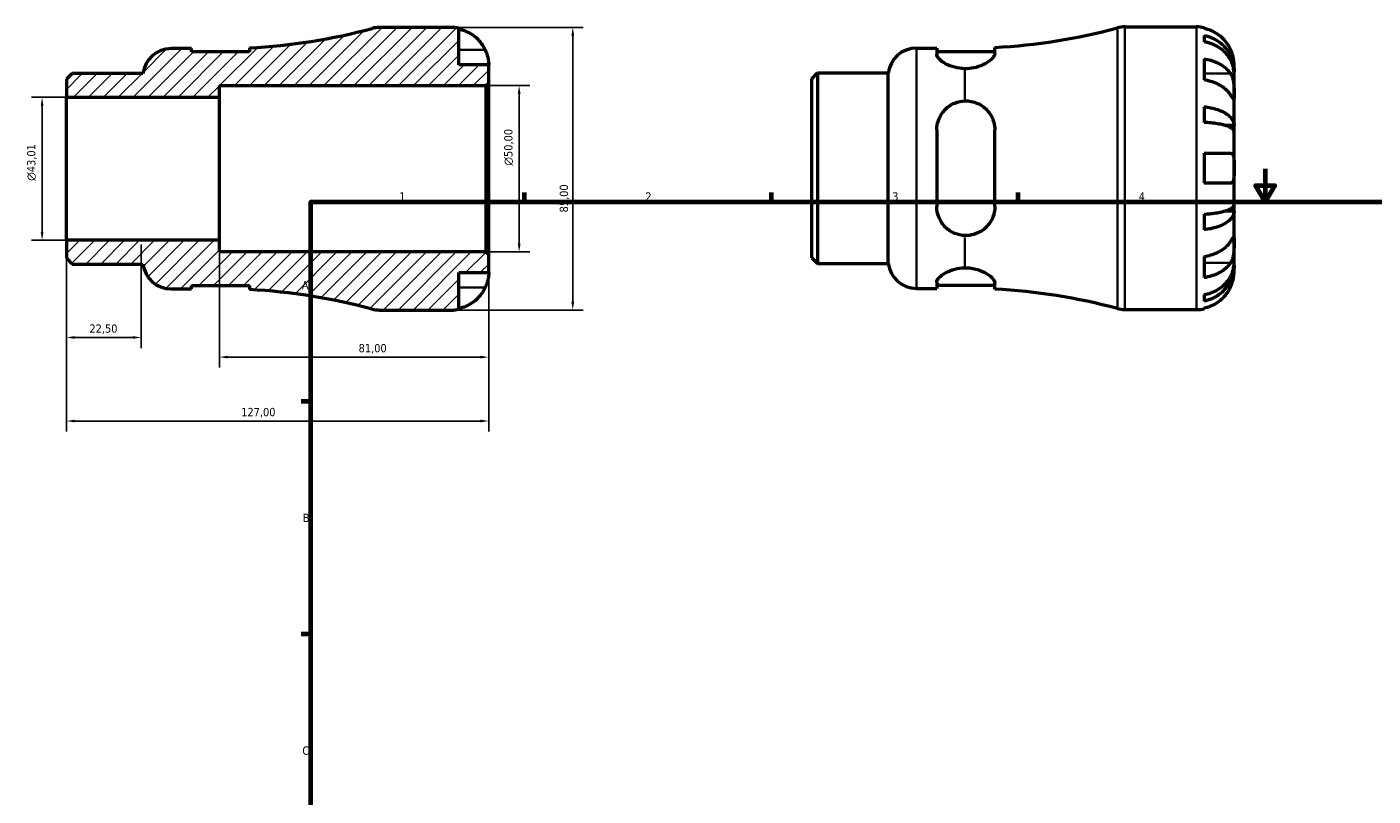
# Model space of a CAD drawing. Header units: millimetres. Extents: x -75 to 675, y 0 to 538.
# Tile 2 of 4: x -75 to 329, y 231 to 463. Entities that reach past the tile are written whole.
import ezdxf

# ---------------------------------------------------------------- set-up
doc = ezdxf.new("R2010")
doc.units = ezdxf.units.MM
for name, color, linetype, lineweight in [('Border (ISO)', 7, 'Continuous', 70), ('Dimension (ISO)', 7, 'Continuous', 25), ('Hatch (ISO)', 7, 'Continuous', 18), ('Visible (ISO)', 7, 'Continuous', 50), ('Visible Narrow (ISO)', 7, 'Continuous', 35)]:
    doc.layers.add(name, color=color, linetype=linetype, lineweight=lineweight)
doc.styles.add('Note Text (ISO)', font='tahoma.ttf')
doc.dimstyles.new('Default (ISO)', dxfattribs={"dimtxt": 2.5, "dimasz": 2.5, "dimexe": 3.175, "dimexo": 0, "dimgap": 0.762, "dimtad": 1, "dimrnd": 1e-08, "dimzin": 0, "dimtxsty": 'Note Text (ISO)', "dimcen": 0.09, "dimdle": 10, "dimclrd": 256, "dimclre": 256, "dimclrt": 232, "dimazin": 0, "dimtfac": 1.40208, "dimtmove": 0, "dimatfit": 3, "dimfxl": 1, "dimtolj": 1, "dimtzin": 0, "dimlwd": -1, "dimlwe": -1, "dimarcsym": 0})

# ---------------------------------------------------------------- blocks, each defined once
blk = doc.blocks.new('Borders Default Border')
at = {"layer": 'Border (ISO)'}
for p, q in [((74.25, 410), (74.25, 412.9)), ((148.5, 410), (148.5, 412.9)), ((222.75, 410), (222.75, 412.9)), ((10, 350), (7.1, 350)), ((10, 280), (7.1, 280))]:
    blk.add_line(p, q, dxfattribs=at)
at = {"layer": 'Border (ISO)', "flags": 128}
for points in [[(297, 420), (297, 410), (294.11, 415), (299.89, 415), (297, 410)], [(10, 10), (10, 410), (584, 410), (584, 10), (10, 10)]]:
    blk.add_lwpolyline(points, dxfattribs=at)
at = {"layer": 'Border (ISO)', "color": 232, "true_color": 0xca0064, "char_height": 2.5, "attachment_point": 7, "style": 'Note Text (ISO)'}
for s, insert in [('1', (36.56, 410.4)), ('2', (110.62, 410.4)), ('3', (184.85, 410.35)), ('4', (259, 410.4)), ('A', (7.29, 383.75)), ('B', (7.59, 313.75)), ('C', (7.43, 243.71))]:
    blk.add_mtext(s, dxfattribs=dict(at, insert=insert))
blk = doc.blocks.new('*D7')
at = {"layer": 'Defpoints', "color": 0, "transparency": 16777216}
for p in [(52.25, 462.5), (52.25, 377.5), (88.78, 377.5)]:
    blk.add_point(p, dxfattribs=at)
at = {"layer": 'Dimension (ISO)', "transparency": 16777216}
for p, q in [((52.25, 462.5), (91.95, 462.5)), ((88.78, 460), (88.78, 380)), ((52.25, 377.5), (91.95, 377.5))]:
    blk.add_line(p, q, dxfattribs=at)
for points in [[(88.36, 460), (89.19, 460), (88.78, 462.5)], [(88.36, 380), (89.19, 380), (88.78, 377.5)]]:
    blk.add_solid(points, dxfattribs=at)
at = {"layer": 'Dimension (ISO)', "color": 232, "true_color": 0xca0064, "transparency": 16777216, "insert": (84.84, 406.86), "char_height": 2.5, "attachment_point": 1, "rotation": 90, "style": 'Note Text (ISO)'}
blk.add_mtext('\\A1;85,00', dxfattribs=at)
blk = doc.blocks.new('*D8')
at = {"layer": 'Defpoints', "color": 0, "transparency": 16777216}
for p in [(62.65, 445), (72.65, 445), (62.65, 395)]:
    blk.add_point(p, dxfattribs=at)
at = {"layer": 'Dimension (ISO)', "transparency": 16777216}
for p, q in [((62.65, 445), (75.82, 445)), ((72.65, 397.5), (72.65, 442.5)), ((62.65, 395), (75.82, 395))]:
    blk.add_line(p, q, dxfattribs=at)
for points in [[(72.23, 442.5), (73.07, 442.5), (72.65, 445)], [(72.23, 397.5), (73.07, 397.5), (72.65, 395)]]:
    blk.add_solid(points, dxfattribs=at)
at = {"layer": 'Dimension (ISO)', "color": 232, "true_color": 0xca0064, "transparency": 16777216, "insert": (68.13, 420.94), "char_height": 2.5, "attachment_point": 1, "rotation": 90, "style": 'Note Text (ISO)'}
blk.add_mtext('\\A1;\\fAIGDT|b0|i0;\\H2.5000;\\ln\\fTahoma|b0|i0;\\H2.5000;50,00', dxfattribs=at)
blk = doc.blocks.new('*D9')
at = {"layer": 'Defpoints', "color": 0, "transparency": 16777216}
for p in [(-63.5, 441.51), (-70.83, 398.49), (-63.5, 398.49)]:
    blk.add_point(p, dxfattribs=at)
at = {"layer": 'Dimension (ISO)', "transparency": 16777216}
for p, q in [((-63.5, 441.51), (-74.01, 441.51)), ((-70.83, 439.01), (-70.83, 400.99)), ((-63.5, 398.49), (-74.01, 398.49))]:
    blk.add_line(p, q, dxfattribs=at)
for points in [[(-71.25, 439.01), (-70.42, 439.01), (-70.83, 441.51)], [(-71.25, 400.99), (-70.42, 400.99), (-70.83, 398.49)]]:
    blk.add_solid(points, dxfattribs=at)
at = {"layer": 'Dimension (ISO)', "color": 232, "true_color": 0xca0064, "transparency": 16777216, "insert": (-75.36, 416.37), "char_height": 2.5, "attachment_point": 1, "rotation": 90, "style": 'Note Text (ISO)'}
blk.add_mtext('\\A1;\\fAIGDT|b0|i0;\\H2.5000;\\ln\\fTahoma|b0|i0;\\H2.5000;43,01', dxfattribs=at)
blk = doc.blocks.new('*D10')
at = {"layer": 'Defpoints', "color": 0, "transparency": 16777216}
for p in [(-63.5, 398.49), (-41, 397.26), (-63.5, 369.26)]:
    blk.add_point(p, dxfattribs=at)
at = {"layer": 'Dimension (ISO)', "transparency": 16777216}
for p, q in [((-63.5, 398.49), (-63.5, 366.08)), ((-41, 397.26), (-41, 366.08)), ((-43.5, 369.26), (-61, 369.26))]:
    blk.add_line(p, q, dxfattribs=at)
for points in [[(-61, 369.67), (-61, 368.84), (-63.5, 369.26)], [(-43.5, 369.67), (-43.5, 368.84), (-41, 369.26)]]:
    blk.add_solid(points, dxfattribs=at)
at = {"layer": 'Dimension (ISO)', "color": 232, "true_color": 0xca0064, "transparency": 16777216, "insert": (-56.61, 373.19), "char_height": 2.5, "attachment_point": 1, "style": 'Note Text (ISO)'}
blk.add_mtext('\\A1;22,50', dxfattribs=at)
blk = doc.blocks.new('*D11')
at = {"layer": 'Defpoints', "color": 0, "transparency": 16777216}
for p in [(-17.5, 398.49), (63.5, 394.15), (63.5, 363.35)]:
    blk.add_point(p, dxfattribs=at)
at = {"layer": 'Dimension (ISO)', "transparency": 16777216}
for p, q in [((-17.5, 398.49), (-17.5, 360.18)), ((63.5, 394.15), (63.5, 360.18)), ((-15, 363.35), (61, 363.35))]:
    blk.add_line(p, q, dxfattribs=at)
for points in [[(-15, 363.77), (-15, 362.94), (-17.5, 363.35)], [(61, 363.77), (61, 362.94), (63.5, 363.35)]]:
    blk.add_solid(points, dxfattribs=at)
at = {"layer": 'Dimension (ISO)', "color": 232, "true_color": 0xca0064, "transparency": 16777216, "insert": (24.36, 367.29), "char_height": 2.5, "attachment_point": 1, "style": 'Note Text (ISO)'}
blk.add_mtext('\\A1;81,00', dxfattribs=at)
blk = doc.blocks.new('*D12')
at = {"layer": 'Defpoints', "color": 0, "transparency": 16777216}
for p in [(-63.5, 398.49), (63.5, 394.15), (-63.5, 344.13)]:
    blk.add_point(p, dxfattribs=at)
at = {"layer": 'Dimension (ISO)', "transparency": 16777216}
for p, q in [((-63.5, 398.49), (-63.5, 340.96)), ((63.5, 394.15), (63.5, 340.96)), ((61, 344.13), (-61, 344.13))]:
    blk.add_line(p, q, dxfattribs=at)
for points in [[(-61, 344.55), (-61, 343.72), (-63.5, 344.13)], [(61, 344.55), (61, 343.72), (63.5, 344.13)]]:
    blk.add_solid(points, dxfattribs=at)
at = {"layer": 'Dimension (ISO)', "color": 232, "true_color": 0xca0064, "transparency": 16777216, "insert": (-10.96, 348.07), "char_height": 2.5, "attachment_point": 1, "style": 'Note Text (ISO)'}
blk.add_mtext('\\A1;127,00', dxfattribs=at)

msp = doc.modelspace()

# ---------------------------------------------------------------- hatches: boundary and pattern name
at = {"layer": 'Hatch (ISO)'}
h = msp.add_hatch(dxfattribs=at)
h.set_pattern_fill('ANSI31', color=256, scale=25.4, style=0)
h.set_pattern_definition([(45, (0, 0), (-2.245064, 2.245064), [])])
edge = h.paths.add_edge_path()
edge.add_line((-63.501, 393.071), (-61.782, 391.352))
edge.add_line((-61.782, 391.352), (-40.501, 391.352))
edge.add_ellipse((-32.063, 392.375), major_axis=(-8.438, -1.023), ratio=1, start_angle=0, end_angle=83.08753)
edge.add_line((-32.063, 383.875), (-25.938, 383.875))
edge.add_line((-25.938, 383.875), (-25.938, 384.875))
edge.add_line((-25.938, 384.875), (-8.438, 384.875))
edge.add_line((-8.438, 384.875), (-8.438, 383.642))
edge.add_ellipse((-17.501, 207.58), major_axis=(9.063, 176.062), ratio=1, start_angle=347.85337, end_angle=360, ccw=False)
edge.add_ellipse((30.618, 386), major_axis=(-2.213, -8.207), ratio=1, start_angle=0, end_angle=15.09347)
edge.add_line((30.618, 377.5), (52.249, 377.5))
edge.add_ellipse((52.249, 388.75), major_axis=(0, -11.25), ratio=1, start_angle=0, end_angle=11.53696)
edge.add_line((54.499, 377.727), (54.499, 388.75))
edge.add_line((54.499, 388.75), (63.499, 388.75))
edge.add_line((63.499, 388.75), (63.499, 394.15))
edge.add_line((63.499, 394.15), (62.649, 395))
edge.add_line((62.649, 395), (-17.501, 395))
edge.add_line((-17.501, 395), (-17.501, 398.495))
edge.add_line((-17.501, 398.495), (-63.501, 398.495))
edge.add_line((-63.501, 398.495), (-63.501, 393.071))
edge = h.paths.add_edge_path()
edge.add_line((-61.782, 448.648), (-63.501, 446.929))
edge.add_line((-63.501, 446.929), (-63.501, 441.505))
edge.add_line((-63.501, 441.505), (-17.501, 441.505))
edge.add_line((-17.501, 441.505), (-17.501, 445))
edge.add_line((-17.501, 445), (62.649, 445))
edge.add_line((62.649, 445), (63.499, 445.85))
edge.add_line((63.499, 445.85), (63.499, 451.25))
edge.add_line((63.499, 451.25), (54.499, 451.25))
edge.add_line((54.499, 451.25), (54.499, 462.273))
edge.add_ellipse((52.249, 451.25), major_axis=(2.25, 11.023), ratio=1, start_angle=0, end_angle=11.53696)
edge.add_line((52.249, 462.5), (30.618, 462.5))
edge.add_ellipse((30.618, 454), major_axis=(0, 8.5), ratio=1, start_angle=0, end_angle=15.09347)
edge.add_ellipse((-17.501, 632.42), major_axis=(45.906, -170.213), ratio=1, start_angle=347.85337, end_angle=360, ccw=False)
edge.add_line((-8.438, 456.358), (-8.438, 455.125))
edge.add_line((-8.438, 455.125), (-25.938, 455.125))
edge.add_line((-25.938, 455.125), (-25.938, 456.125))
edge.add_line((-25.938, 456.125), (-32.063, 456.125))
edge.add_ellipse((-32.063, 447.625), major_axis=(0, 8.5), ratio=1, start_angle=0, end_angle=83.08753)
edge.add_line((-40.501, 448.648), (-61.782, 448.648))

# ---------------------------------------------------------------- linework, layer by layer
at = {"layer": 'Visible (ISO)'}
for p, q in [((52.249, 462.5), (30.618, 462.5)), ((54.499, 451.25), (54.499, 462.273)), ((254.795, 462.655), (276.425, 462.655)), ((278.675, 462.428), (278.675, 462.187)), ((278.675, 460.111), (278.675, 458.167)), ((-25.938, 456.125), (-32.063, 456.125)), ((-25.938, 455.125), (-25.938, 456.125)), ((-8.438, 455.125), (-25.938, 455.125)), ((-8.438, 456.358), (-8.438, 455.125)), ((192.113, 456.28), (198.238, 456.28)), ((198.238, 456.28), (198.238, 454.401)), ((198.238, 455.28), (215.738, 455.28)), ((215.738, 454.646), (215.738, 456.513)), ((63.499, 451.25), (54.499, 451.25)), ((63.499, 445.85), (63.499, 451.25)), ((278.675, 453.058), (278.675, 446.694)), ((287.675, 449.394), (287.675, 451.405)), ((-61.782, 448.648), (-63.501, 446.929)), ((-63.501, 446.929), (-63.501, 441.505)), ((-40.501, 448.648), (-61.782, 448.648)), ((62.649, 445), (63.499, 445.85)), ((63.499, 394.15), (63.499, 445.85)), ((160.675, 447.084), (162.394, 448.803)), ((160.675, 393.226), (160.675, 447.084)), ((162.394, 448.803), (183.675, 448.803)), ((162.394, 448.803), (162.394, 391.507)), ((183.675, 391.507), (183.675, 448.803)), ((287.675, 449.394), (287.64, 449.394)), ((287.675, 448.629), (287.675, 449.394)), ((287.675, 442.252), (287.675, 448.629)), ((-63.501, 441.505), (-17.501, 441.505)), ((-63.501, 398.495), (-63.501, 441.505)), ((-17.501, 441.505), (-17.501, 445)), ((-17.501, 445), (62.649, 445)), ((-17.501, 398.495), (-17.501, 441.505)), ((62.649, 445), (62.649, 395)), ((287.675, 433.032), (287.675, 442.252)), ((278.675, 438.65), (278.675, 433.955)), ((198.238, 431.655), (198.238, 408.655)), ((215.738, 408.655), (215.738, 431.655)), ((287.675, 433.032), (284.946, 433.032)), ((287.675, 431.184), (287.675, 433.032)), ((287.675, 420.155), (287.675, 431.184)), ((278.675, 424.655), (278.675, 415.655)), ((287.675, 409.126), (287.675, 420.155)), ((287.675, 407.278), (287.675, 409.126)), ((278.675, 406.354), (278.675, 401.66)), ((287.675, 407.278), (284.946, 407.278)), ((287.675, 398.058), (287.675, 407.278)), ((-17.501, 398.495), (-63.501, 398.495)), ((-63.501, 398.495), (-63.501, 393.071)), ((-17.501, 395), (-17.501, 398.495)), ((287.675, 391.681), (287.675, 398.058)), ((-63.501, 393.071), (-61.782, 391.352)), ((62.649, 395), (-17.501, 395)), ((63.499, 394.15), (62.649, 395)), ((63.499, 388.75), (63.499, 394.15)), ((160.675, 393.226), (162.394, 391.507)), ((278.675, 393.615), (278.675, 387.251)), ((-61.782, 391.352), (-40.501, 391.352)), ((54.499, 377.727), (54.499, 388.75)), ((54.499, 388.75), (63.499, 388.75)), ((162.394, 391.507), (183.675, 391.507)), ((287.675, 390.916), (287.64, 390.916)), ((287.675, 390.916), (287.675, 391.681)), ((287.675, 388.905), (287.675, 390.916)), ((-25.938, 383.875), (-25.938, 384.875)), ((-25.938, 384.875), (-8.438, 384.875)), ((-8.438, 384.875), (-8.438, 383.642)), ((198.238, 385.909), (198.238, 384.03)), ((198.238, 385.03), (215.738, 385.03)), ((215.738, 383.797), (215.738, 385.663)), ((-32.063, 383.875), (-25.938, 383.875)), ((192.113, 384.03), (198.238, 384.03)), ((278.675, 382.143), (278.675, 380.198)), ((30.618, 377.5), (52.249, 377.5)), ((254.795, 377.655), (276.425, 377.655)), ((278.675, 378.122), (278.675, 377.882))]:
    msp.add_line(p, q, dxfattribs=at)
for centre, radius, start, end in [((-17.501, 632.42), 176.295, 272.94684, 285.09347), ((30.618, 454), 8.5, 90, 105.09347), ((52.249, 451.25), 11.25, 78.46304, 90), ((206.675, 632.575), 176.295, 272.94684, 285.09347), ((254.795, 454.155), 8.5, 90, 105.09347), ((276.425, 451.405), 11.25, 78.46304, 90), ((-32.063, 447.625), 8.5, 90, 173.08753), ((192.113, 447.78), 8.5, 90, 173.08753), ((-32.063, 392.375), 8.5, 186.91247, 270), ((192.113, 392.53), 8.5, 186.91247, 270), ((-17.501, 207.58), 176.295, 74.90653, 87.05316), ((206.675, 207.735), 176.295, 74.90653, 87.05316), ((30.618, 386), 8.5, 254.90653, 270), ((52.249, 388.75), 11.25, 270, 281.53696), ((254.795, 386.155), 8.5, 254.90653, 270), ((276.425, 388.905), 11.25, 270, 281.53696)]:
    msp.add_arc(centre, radius, start, end, dxfattribs=at)
for points, knots in [([(54.499, 462.033), (55.218, 461.885), (55.921, 461.663), (57.185, 461.138), (57.859, 460.783), (59.117, 459.939), (59.701, 459.45), (60.684, 458.463), (61.173, 457.875), (61.916, 456.759), (62.199, 456.25), (62.432, 455.75)], [0.21343841, 0.21343841, 0.21343841, 0.21343841, 0.41559978, 0.41559978, 0.62400044, 0.62400044, 0.8324011, 0.8324011, 1.04178819, 1.04178819, 1.20124236, 1.20124236, 1.20124236, 1.20124236]), ([(286.608, 455.905), (286.375, 456.405), (286.092, 456.913), (285.35, 458.03), (284.861, 458.618), (283.878, 459.605), (283.294, 460.094), (282.036, 460.938), (281.361, 461.292), (280.098, 461.818), (279.395, 462.04), (278.675, 462.187)], [5.50227189, 5.50227189, 5.50227189, 5.50227189, 5.66172607, 5.66172607, 5.87111315, 5.87111315, 6.07951382, 6.07951382, 6.28791448, 6.28791448, 6.49007585, 6.49007585, 6.49007585, 6.49007585]), ([(278.675, 460.111), (279.396, 459.968), (280.101, 459.753), (281.366, 459.245), (282.04, 458.902), (283.299, 458.087), (283.883, 457.614), (284.865, 456.661), (285.354, 456.092), (286.196, 454.869), (286.55, 454.214), (287.082, 452.966), (287.31, 452.257), (287.606, 450.81), (287.675, 450.071), (287.675, 449.394)], [0.2134337, 0.2134337, 0.2134337, 0.2134337, 0.41601, 0.41601, 0.6243485, 0.6243485, 0.832687, 0.832687, 1.0415719, 1.0415719, 1.2504568, 1.2504568, 1.4601279, 1.4601279, 1.6697991, 1.6697991, 1.6697991, 1.6697991]), ([(287.675, 448.629), (287.675, 449.231), (287.606, 449.889), (287.31, 451.177), (287.082, 451.807), (286.55, 452.918), (286.196, 453.501), (285.354, 454.59), (284.865, 455.096), (283.883, 455.944), (283.299, 456.365), (282.04, 457.091), (281.366, 457.396), (280.101, 457.848), (279.396, 458.04), (278.675, 458.167)], [5.0161165, 5.0161165, 5.0161165, 5.0161165, 5.2257877, 5.2257877, 5.4354588, 5.4354588, 5.6443437, 5.6443437, 5.8532286, 5.8532286, 6.0615671, 6.0615671, 6.2699056, 6.2699056, 6.472482, 6.472482, 6.472482, 6.472482]), ([(62.432, 455.75), (62.504, 455.595), (62.573, 455.439), (62.748, 455.018), (62.848, 454.755), (63.034, 454.203), (63.118, 453.919), (63.292, 453.232), (63.362, 452.853), (63.463, 452.129), (63.483, 451.815), (63.501, 451.368), (63.499, 451.25), (63.499, 451.25)], [-0.71968867, -0.71968867, -0.71968867, -0.71968867, -0.66913349, -0.66913349, -0.58448293, -0.58448293, -0.49008499, -0.49008499, -0.34765985, -0.34765985, -0.17827673, -0.17827673, 0, 0, 0, 0]), ([(206.675, 450.074), (205.662, 450.099), (204.619, 450.251), (202.612, 450.783), (201.668, 451.181), (200.111, 452.029), (199.413, 452.547), (198.476, 453.541), (198.238, 454.015), (198.238, 454.401)], [0.0311936, 0.0311936, 0.0311936, 0.0311936, 0.3327014, 0.3327014, 0.6654027, 0.6654027, 1.0288143, 1.0288143, 1.3922259, 1.3922259, 1.3922259, 1.3922259]), ([(215.738, 454.646), (215.738, 454.453), (215.681, 454.242), (215.377, 453.632), (215.027, 453.209), (213.93, 452.239), (213.1, 451.687), (211.299, 450.846), (210.393, 450.529), (208.526, 450.141), (207.607, 450.052), (206.675, 450.074)], [-1.4887648, -1.4887648, -1.4887648, -1.4887648, -1.3057948, -1.3057948, -0.9911914, -0.9911914, -0.5943586, -0.5943586, -0.279936, -0.279936, -0.0000461, -0.0000461, -0.0000461, -0.0000461]), ([(287.675, 451.405), (287.675, 451.405), (287.676, 451.459), (287.671, 451.681), (287.666, 451.86), (287.624, 452.404), (287.577, 452.803), (287.424, 453.57), (287.345, 453.896), (287.167, 454.495), (287.078, 454.76), (286.872, 455.307), (286.755, 455.586), (286.621, 455.876), (286.615, 455.891), (286.608, 455.905)], [-3.12621297, -3.12621297, -3.12621297, -3.12621297, -3.00592131, -3.00592131, -2.87295675, -2.87295675, -2.69789372, -2.69789372, -2.58338701, -2.58338701, -2.49547573, -2.49547573, -2.40310236, -2.40310236, -2.39831682, -2.39831682, -2.39831682, -2.39831682]), ([(278.675, 453.058), (279.395, 452.954), (280.098, 452.797), (281.361, 452.426), (282.036, 452.175), (283.294, 451.578), (283.878, 451.232), (284.861, 450.535), (285.35, 450.118), (286.092, 449.329), (286.375, 448.97), (286.608, 448.616)], [0.21343841, 0.21343841, 0.21343841, 0.21343841, 0.41559978, 0.41559978, 0.62400044, 0.62400044, 0.8324011, 0.8324011, 1.04178819, 1.04178819, 1.20124236, 1.20124236, 1.20124236, 1.20124236]), ([(286.608, 442.252), (286.375, 442.606), (286.092, 442.965), (285.35, 443.754), (284.861, 444.171), (283.878, 444.868), (283.294, 445.214), (282.036, 445.811), (281.361, 446.062), (280.098, 446.433), (279.395, 446.59), (278.675, 446.694)], [5.50227189, 5.50227189, 5.50227189, 5.50227189, 5.66172607, 5.66172607, 5.87111315, 5.87111315, 6.07951382, 6.07951382, 6.28791448, 6.28791448, 6.49007585, 6.49007585, 6.49007585, 6.49007585]), ([(286.608, 448.616), (286.667, 448.527), (286.724, 448.433), (286.9, 448.116), (287.01, 447.876), (287.209, 447.342), (287.296, 447.048), (287.47, 446.301), (287.539, 445.841), (287.639, 444.809), (287.66, 444.248), (287.677, 443.173), (287.675, 442.673), (287.675, 442.252)], [-0.72474413, -0.72474413, -0.72474413, -0.72474413, -0.68292689, -0.68292689, -0.58946764, -0.58946764, -0.49014387, -0.49014387, -0.34933517, -0.34933517, -0.17856496, -0.17856496, 0, 0, 0, 0]), ([(287.675, 442.252), (287.675, 442.011), (287.675, 441.798), (287.673, 441.424), (287.671, 441.27), (287.649, 441.004), (287.625, 440.93), (287.525, 440.938), (287.452, 441.014), (287.274, 441.253), (287.186, 441.381), (286.982, 441.684), (286.869, 441.855), (286.7, 442.112), (286.655, 442.181), (286.608, 442.252)], [0, 0, 0, 0, 0.10230486, 0.10230486, 0.2116531, 0.2116531, 0.35868741, 0.35868741, 0.49861539, 0.49861539, 0.59613895, 0.59613895, 0.69034298, 0.69034298, 0.72355027, 0.72355027, 0.72355027, 0.72355027]), ([(198.238, 431.655), (198.238, 432.803), (198.476, 434.005), (199.413, 436.193), (200.111, 437.18), (201.668, 438.678), (202.612, 439.317), (204.619, 440.141), (205.662, 440.363), (206.675, 440.399)], [1.3366091, 1.3366091, 1.3366091, 1.3366091, 1.7000206, 1.7000206, 2.0634322, 2.0634322, 2.3961336, 2.3961336, 2.6976414, 2.6976414, 2.6976414, 2.6976414]), ([(206.675, 440.399), (207.33, 440.423), (207.981, 440.373), (209.272, 440.128), (209.898, 439.932), (211.589, 439.194), (212.552, 438.505), (214.125, 436.845), (214.741, 435.87), (215.474, 433.969), (215.67, 433.079), (215.733, 431.994), (215.738, 431.825), (215.738, 431.655)], [-1.6983706, -1.6983706, -1.6983706, -1.6983706, -1.5009614, -1.5009614, -1.2990059, -1.2990059, -0.9240833, -0.9240833, -0.5506823, -0.5506823, -0.2587527, -0.2587527, -0.2049955, -0.2049955, -0.2049955, -0.2049955]), ([(278.675, 438.65), (279.396, 438.575), (280.101, 438.462), (281.366, 438.196), (282.04, 438.016), (283.299, 437.588), (283.883, 437.341), (284.865, 436.841), (285.354, 436.543), (286.196, 435.902), (286.55, 435.558), (287.082, 434.904), (287.31, 434.533), (287.606, 433.774), (287.675, 433.386), (287.675, 433.032)], [0.2134337, 0.2134337, 0.2134337, 0.2134337, 0.41601, 0.41601, 0.6243485, 0.6243485, 0.832687, 0.832687, 1.0415719, 1.0415719, 1.2504568, 1.2504568, 1.4601279, 1.4601279, 1.6697991, 1.6697991, 1.6697991, 1.6697991]), ([(287.675, 431.184), (287.675, 431.359), (287.606, 431.55), (287.31, 431.924), (287.082, 432.107), (286.55, 432.43), (286.196, 432.6), (285.354, 432.916), (284.865, 433.063), (283.883, 433.31), (283.299, 433.432), (282.04, 433.643), (281.366, 433.731), (280.101, 433.863), (279.396, 433.919), (278.675, 433.955)], [5.0161165, 5.0161165, 5.0161165, 5.0161165, 5.2257877, 5.2257877, 5.4354588, 5.4354588, 5.6443437, 5.6443437, 5.8532286, 5.8532286, 6.0615671, 6.0615671, 6.2699056, 6.2699056, 6.472482, 6.472482, 6.472482, 6.472482]), ([(278.675, 424.655), (279.395, 424.655), (280.098, 424.655), (281.361, 424.655), (282.036, 424.655), (283.294, 424.655), (283.878, 424.655), (284.861, 424.655), (285.35, 424.655), (286.092, 424.655), (286.375, 424.655), (286.608, 424.655)], [0.21343841, 0.21343841, 0.21343841, 0.21343841, 0.41559978, 0.41559978, 0.62400044, 0.62400044, 0.8324011, 0.8324011, 1.04178819, 1.04178819, 1.20124236, 1.20124236, 1.20124236, 1.20124236]), ([(286.608, 424.655), (286.68, 424.655), (286.749, 424.647), (286.925, 424.603), (287.024, 424.552), (287.211, 424.392), (287.294, 424.277), (287.468, 423.914), (287.539, 423.631), (287.64, 422.885), (287.66, 422.409), (287.677, 421.338), (287.675, 420.749), (287.675, 420.155)], [-0.71968867, -0.71968867, -0.71968867, -0.71968867, -0.66913349, -0.66913349, -0.58448293, -0.58448293, -0.49008499, -0.49008499, -0.34765985, -0.34765985, -0.17827673, -0.17827673, 0, 0, 0, 0]), ([(287.675, 420.155), (287.675, 419.754), (287.676, 419.355), (287.671, 418.541), (287.666, 418.134), (287.624, 417.269), (287.577, 416.845), (287.424, 416.29), (287.345, 416.112), (287.167, 415.872), (287.078, 415.795), (286.872, 415.686), (286.755, 415.658), (286.621, 415.655), (286.615, 415.655), (286.608, 415.655)], [-3.12621297, -3.12621297, -3.12621297, -3.12621297, -3.00592131, -3.00592131, -2.87295675, -2.87295675, -2.69789372, -2.69789372, -2.58338701, -2.58338701, -2.49547573, -2.49547573, -2.40310236, -2.40310236, -2.39831682, -2.39831682, -2.39831682, -2.39831682]), ([(286.608, 415.655), (286.375, 415.655), (286.092, 415.655), (285.35, 415.655), (284.861, 415.655), (283.878, 415.655), (283.294, 415.655), (282.036, 415.655), (281.361, 415.655), (280.098, 415.655), (279.395, 415.655), (278.675, 415.655)], [5.50227189, 5.50227189, 5.50227189, 5.50227189, 5.66172607, 5.66172607, 5.87111315, 5.87111315, 6.07951382, 6.07951382, 6.28791448, 6.28791448, 6.49007585, 6.49007585, 6.49007585, 6.49007585]), ([(278.675, 406.354), (279.396, 406.391), (280.101, 406.447), (281.366, 406.578), (282.04, 406.667), (283.299, 406.878), (283.883, 407), (284.865, 407.247), (285.354, 407.394), (286.196, 407.71), (286.55, 407.88), (287.082, 408.202), (287.31, 408.386), (287.606, 408.76), (287.675, 408.951), (287.675, 409.126)], [0.2134337, 0.2134337, 0.2134337, 0.2134337, 0.41601, 0.41601, 0.6243485, 0.6243485, 0.832687, 0.832687, 1.0415719, 1.0415719, 1.2504568, 1.2504568, 1.4601279, 1.4601279, 1.6697991, 1.6697991, 1.6697991, 1.6697991]), ([(206.675, 399.911), (205.662, 399.947), (204.619, 400.169), (202.612, 400.993), (201.668, 401.632), (200.111, 403.129), (199.413, 404.117), (198.476, 406.305), (198.238, 407.507), (198.238, 408.655)], [0.0311936, 0.0311936, 0.0311936, 0.0311936, 0.3327014, 0.3327014, 0.6654027, 0.6654027, 1.0288143, 1.0288143, 1.3922259, 1.3922259, 1.3922259, 1.3922259]), ([(215.738, 408.655), (215.738, 408.074), (215.681, 407.501), (215.377, 405.98), (215.027, 405.068), (213.93, 403.191), (213.1, 402.272), (211.299, 400.978), (210.393, 400.529), (208.526, 399.993), (207.607, 399.877), (206.675, 399.911)], [-1.4887648, -1.4887648, -1.4887648, -1.4887648, -1.3057948, -1.3057948, -0.9911914, -0.9911914, -0.5943586, -0.5943586, -0.279936, -0.279936, -0.0000461, -0.0000461, -0.0000461, -0.0000461]), ([(287.675, 407.278), (287.675, 406.924), (287.606, 406.536), (287.31, 405.777), (287.082, 405.406), (286.55, 404.751), (286.196, 404.408), (285.354, 403.767), (284.865, 403.469), (283.883, 402.969), (283.299, 402.721), (282.04, 402.294), (281.366, 402.114), (280.101, 401.848), (279.396, 401.735), (278.675, 401.66)], [5.0161165, 5.0161165, 5.0161165, 5.0161165, 5.2257877, 5.2257877, 5.4354588, 5.4354588, 5.6443437, 5.6443437, 5.8532286, 5.8532286, 6.0615671, 6.0615671, 6.2699056, 6.2699056, 6.472482, 6.472482, 6.472482, 6.472482]), ([(278.675, 393.615), (279.395, 393.72), (280.098, 393.877), (281.361, 394.248), (282.036, 394.499), (283.294, 395.096), (283.878, 395.442), (284.861, 396.139), (285.35, 396.555), (286.092, 397.345), (286.375, 397.704), (286.608, 398.058)], [0.21343841, 0.21343841, 0.21343841, 0.21343841, 0.41559978, 0.41559978, 0.62400044, 0.62400044, 0.8324011, 0.8324011, 1.04178819, 1.04178819, 1.20124236, 1.20124236, 1.20124236, 1.20124236]), ([(286.608, 398.058), (286.667, 398.147), (286.724, 398.233), (286.9, 398.501), (287.01, 398.667), (287.209, 398.963), (287.296, 399.089), (287.47, 399.315), (287.539, 399.382), (287.639, 399.368), (287.66, 399.254), (287.677, 398.812), (287.675, 398.479), (287.675, 398.058)], [-0.72474413, -0.72474413, -0.72474413, -0.72474413, -0.68292689, -0.68292689, -0.58946764, -0.58946764, -0.49014387, -0.49014387, -0.34933517, -0.34933517, -0.17856496, -0.17856496, 0, 0, 0, 0]), ([(287.675, 398.058), (287.675, 397.817), (287.675, 397.549), (287.673, 396.951), (287.671, 396.619), (287.649, 395.808), (287.625, 395.322), (287.525, 394.371), (287.452, 393.915), (287.274, 393.182), (287.186, 392.896), (286.982, 392.371), (286.869, 392.132), (286.7, 391.839), (286.655, 391.765), (286.608, 391.694)], [0, 0, 0, 0, 0.10230486, 0.10230486, 0.2116531, 0.2116531, 0.35868741, 0.35868741, 0.49861539, 0.49861539, 0.59613895, 0.59613895, 0.69034298, 0.69034298, 0.72355027, 0.72355027, 0.72355027, 0.72355027]), ([(63.499, 388.75), (63.499, 388.75), (63.499, 388.696), (63.495, 388.474), (63.49, 388.295), (63.448, 387.751), (63.401, 387.352), (63.247, 386.585), (63.168, 386.259), (62.99, 385.66), (62.901, 385.395), (62.696, 384.848), (62.579, 384.569), (62.445, 384.279), (62.438, 384.264), (62.432, 384.25)], [-3.12621297, -3.12621297, -3.12621297, -3.12621297, -3.00592131, -3.00592131, -2.87295675, -2.87295675, -2.69789372, -2.69789372, -2.58338701, -2.58338701, -2.49547573, -2.49547573, -2.40310236, -2.40310236, -2.39831682, -2.39831682, -2.39831682, -2.39831682]), ([(198.238, 385.909), (198.238, 386.295), (198.476, 386.769), (199.413, 387.763), (200.111, 388.281), (201.668, 389.129), (202.612, 389.527), (204.619, 390.058), (205.662, 390.211), (206.675, 390.235)], [1.3366091, 1.3366091, 1.3366091, 1.3366091, 1.7000206, 1.7000206, 2.0634322, 2.0634322, 2.3961336, 2.3961336, 2.6976414, 2.6976414, 2.6976414, 2.6976414]), ([(206.675, 390.235), (207.33, 390.251), (207.981, 390.213), (209.272, 390.032), (209.898, 389.889), (211.589, 389.372), (212.552, 388.911), (214.125, 387.926), (214.741, 387.402), (215.474, 386.525), (215.67, 386.161), (215.733, 385.778), (215.738, 385.72), (215.738, 385.663)], [-1.6983706, -1.6983706, -1.6983706, -1.6983706, -1.5009614, -1.5009614, -1.2990059, -1.2990059, -0.9240833, -0.9240833, -0.5506823, -0.5506823, -0.2587527, -0.2587527, -0.2049955, -0.2049955, -0.2049955, -0.2049955]), ([(286.608, 391.694), (286.375, 391.34), (286.092, 390.981), (285.35, 390.191), (284.861, 389.775), (283.878, 389.078), (283.294, 388.732), (282.036, 388.135), (281.361, 387.884), (280.098, 387.513), (279.395, 387.356), (278.675, 387.251)], [5.50227189, 5.50227189, 5.50227189, 5.50227189, 5.66172607, 5.66172607, 5.87111315, 5.87111315, 6.07951382, 6.07951382, 6.28791448, 6.28791448, 6.49007585, 6.49007585, 6.49007585, 6.49007585]), ([(278.675, 382.143), (279.396, 382.27), (280.101, 382.462), (281.366, 382.914), (282.04, 383.219), (283.299, 383.945), (283.883, 384.366), (284.865, 385.214), (285.354, 385.72), (286.196, 386.808), (286.55, 387.391), (287.082, 388.502), (287.31, 389.133), (287.606, 390.421), (287.675, 391.079), (287.675, 391.681)], [0.2134337, 0.2134337, 0.2134337, 0.2134337, 0.41601, 0.41601, 0.6243485, 0.6243485, 0.832687, 0.832687, 1.0415719, 1.0415719, 1.2504568, 1.2504568, 1.4601279, 1.4601279, 1.6697991, 1.6697991, 1.6697991, 1.6697991]), ([(287.675, 390.916), (287.675, 390.239), (287.606, 389.5), (287.31, 388.053), (287.082, 387.344), (286.55, 386.096), (286.196, 385.441), (285.354, 384.217), (284.865, 383.649), (283.883, 382.696), (283.299, 382.223), (282.04, 381.408), (281.366, 381.065), (280.101, 380.557), (279.396, 380.341), (278.675, 380.198)], [5.0161165, 5.0161165, 5.0161165, 5.0161165, 5.2257877, 5.2257877, 5.4354588, 5.4354588, 5.6443437, 5.6443437, 5.8532286, 5.8532286, 6.0615671, 6.0615671, 6.2699056, 6.2699056, 6.472482, 6.472482, 6.472482, 6.472482]), ([(286.608, 384.405), (286.68, 384.56), (286.749, 384.716), (286.925, 385.137), (287.024, 385.4), (287.211, 385.952), (287.294, 386.236), (287.468, 386.923), (287.539, 387.302), (287.64, 388.026), (287.66, 388.34), (287.677, 388.787), (287.675, 388.905), (287.675, 388.905)], [-0.71968867, -0.71968867, -0.71968867, -0.71968867, -0.66913349, -0.66913349, -0.58448293, -0.58448293, -0.49008499, -0.49008499, -0.34765985, -0.34765985, -0.17827673, -0.17827673, 0, 0, 0, 0]), ([(62.432, 384.25), (62.199, 383.75), (61.916, 383.241), (61.173, 382.125), (60.684, 381.537), (59.701, 380.55), (59.117, 380.061), (57.859, 379.217), (57.185, 378.862), (55.921, 378.337), (55.218, 378.115), (54.499, 377.967)], [5.50227189, 5.50227189, 5.50227189, 5.50227189, 5.66172607, 5.66172607, 5.87111315, 5.87111315, 6.07951382, 6.07951382, 6.28791448, 6.28791448, 6.49007585, 6.49007585, 6.49007585, 6.49007585]), ([(278.675, 378.122), (279.395, 378.27), (280.098, 378.492), (281.361, 379.017), (282.036, 379.372), (283.294, 380.216), (283.878, 380.705), (284.861, 381.691), (285.35, 382.28), (286.092, 383.396), (286.375, 383.905), (286.608, 384.405)], [0.21343841, 0.21343841, 0.21343841, 0.21343841, 0.41559978, 0.41559978, 0.62400044, 0.62400044, 0.8324011, 0.8324011, 1.04178819, 1.04178819, 1.20124236, 1.20124236, 1.20124236, 1.20124236])]:
    msp.add_open_spline(points, degree=3, knots=knots, dxfattribs=at)
at = {"layer": 'Visible Narrow (ISO)'}
for p, q in [((252.581, 378.468), (252.581, 461.842)), ((254.795, 462.132), (254.795, 378.178)), ((276.425, 378.178), (276.425, 462.132)), ((62.035, 455.75), (54.895, 455.75)), ((192.113, 455.835), (192.113, 384.475)), ((206.675, 440.966), (206.675, 449.683)), ((286.211, 448.616), (279.072, 448.616)), ((206.675, 390.626), (206.675, 399.344)), ((286.211, 391.694), (279.072, 391.694)), ((62.035, 384.25), (54.895, 384.25))]:
    msp.add_line(p, q, dxfattribs=at)

# ---------------------------------------------------------------- block references
msp.add_blockref('Borders Default Border', (0, 0))

# ---------------------------------------------------------------- dimensions: what is measured, and where the dimension line sits
at = {"layer": 'Dimension (ISO)'}
for base, p1, p2, angle, picture, middle in [((88.776, 377.5), (52.249, 462.5), (52.249, 377.5), 90, '*D7', (88.776, 411)), ((-63.501, 369.257), (-41.001, 397.257), (-63.501, 398.495), 180, '*D10', (-52.501, 369.257)), ((-63.501, 344.133), (63.499, 394.15), (-63.501, 398.495), 180, '*D12', (-6.001, 344.133)), ((63.499, 363.352), (-17.501, 398.495), (63.499, 394.15), 180, '*D11', (28.499, 363.352))]:
    dim = msp.add_linear_dim(base=base, p1=p1, p2=p2, angle=angle, dimstyle='Default (ISO)', override={"dimdec": 2, "dimtp": 0, "dimtm": 0, "dimtdec": 2, "dimtofl": 0, "dimatfit": 1}, dxfattribs=at)
    dim.commit()
    dim.dimension.update_dxf_attribs({"geometry": picture, "text_midpoint": middle, "dimtype": 160})
for base, p1, p2, picture, middle in [((-70.835, 398.495), (-63.501, 441.505), (-63.501, 398.495), '*D9', (-70.835, 421.857)), ((72.649, 445), (62.649, 395), (62.649, 445), '*D8', (72.649, 426.5))]:
    dim = msp.add_linear_dim(base=base, p1=p1, p2=p2, angle=90, text='\\fAIGDT|b0|i0;\\H2.5000;\\ln\\fTahoma|b0|i0;\\H2.5000;<>', dimstyle='Default (ISO)', override={"dimdec": 2, "dimtp": 0, "dimtm": 0, "dimtdec": 2, "dimtofl": 0, "dimatfit": 1}, dxfattribs=at)
    dim.commit()
    dim.dimension.update_dxf_attribs({"geometry": picture, "text_midpoint": middle, "dimtype": 160})

doc.saveas('drawing.dxf')
